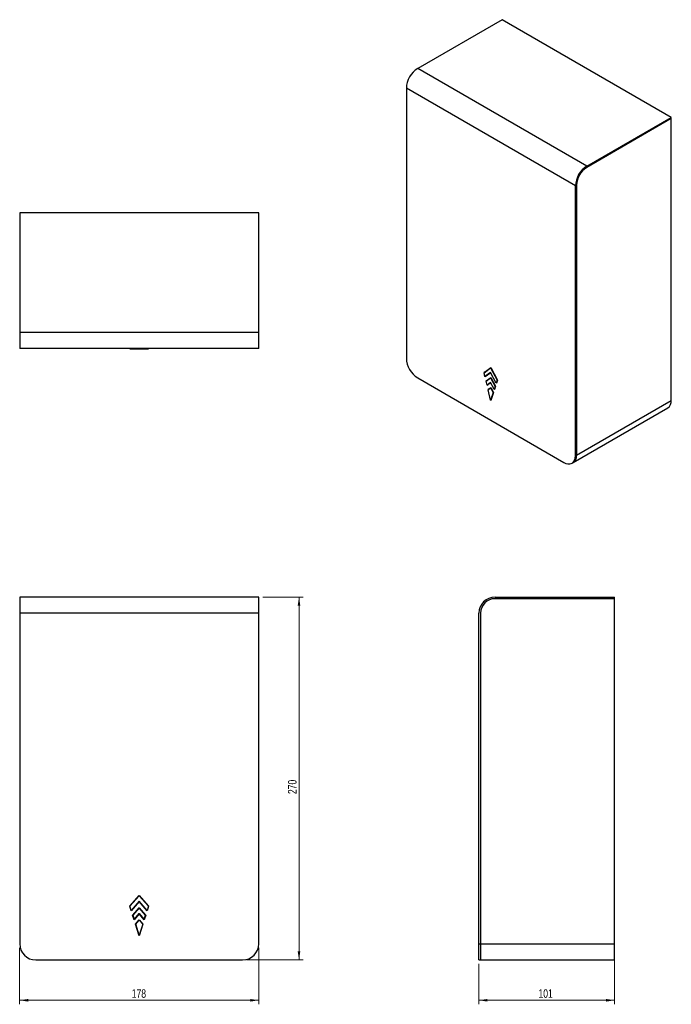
# Model space of a CAD drawing. Header units: millimetres. Extents: x 30 to 192, y 42 to 286.
import ezdxf

# ---------------------------------------------------------------- set-up
doc = ezdxf.new("R2010")
doc.units = ezdxf.units.MM
doc.styles.add('SLDTEXTSTYLE0', font='TXT', dxfattribs={"width": 0.75})
doc.dimstyles.new('SLDDIMSTYLE0', dxfattribs={"dimtxt": 2.116667, "dimasz": 2.116667, "dimexe": 0, "dimexo": 0.0625, "dimgap": 0.529167, "dimtad": 1, "dimlfac": 3, "dimrnd": 1e-09, "dimzin": 12, "dimdsep": 46, "dimtxsty": 'SLDTEXTSTYLE0', "dimsah": 1, "dimcen": 0.09, "dimadec": 0, "dimazin": 3, "dimtfac": 1, "dimtofl": 0, "dimtmove": 0, "dimatfit": 3, "dimfxl": 0, "dimfrac": 2, "dimtolj": 1, "dimtzin": 12, "dimarcsym": 0})

# ---------------------------------------------------------------- blocks, each defined once
blk = doc.blocks.new('_D')
at = {"color": 7, "linetype": 'Continuous', "lineweight": 0}
for p, q in [((30.26, 55.75), (30.26, 41.75)), ((89.6, 55.75), (89.6, 41.75)), ((89.6, 42.75), (30.26, 42.75))]:
    blk.add_line(p, q, dxfattribs=at)
at = {"color": 7, "linetype": 'Continuous', "lineweight": 18}
for points in [[(30.26, 42.75), (32.38, 42.42), (32.38, 43.07)], [(89.6, 42.75), (87.48, 43.07), (87.48, 42.42)]]:
    blk.add_solid(points, dxfattribs=at)
at = {"color": 7, "linetype": 'Continuous', "lineweight": 18, "insert": (58.09, 45.48), "char_height": 2.117, "attachment_point": 1, "style": 'SLDTEXTSTYLE0'}
blk.add_mtext('178', dxfattribs=at)
blk = doc.blocks.new('_D_1')
at = {"color": 7, "linetype": 'Continuous', "lineweight": 0}
for p, q in [((90.6, 142.75), (100.6, 142.75)), ((99.6, 142.75), (99.6, 52.75)), ((86.6, 52.75), (100.6, 52.75))]:
    blk.add_line(p, q, dxfattribs=at)
at = {"color": 7, "linetype": 'Continuous', "lineweight": 18}
for points in [[(99.6, 142.75), (99.27, 140.63), (99.92, 140.63)], [(99.6, 52.75), (99.92, 54.87), (99.27, 54.87)]]:
    blk.add_solid(points, dxfattribs=at)
at = {"color": 7, "linetype": 'Continuous', "lineweight": 18, "insert": (96.87, 93.9), "char_height": 2.117, "attachment_point": 1, "rotation": 90, "style": 'SLDTEXTSTYLE0'}
blk.add_mtext('270', dxfattribs=at)
blk = doc.blocks.new('_D_2')
at = {"color": 7, "linetype": 'Continuous', "lineweight": 0}
for p, q in [((177.93, 55.75), (177.93, 41.75)), ((144.26, 51.75), (144.26, 41.75)), ((177.93, 42.75), (144.26, 42.75))]:
    blk.add_line(p, q, dxfattribs=at)
at = {"color": 7, "linetype": 'Continuous', "lineweight": 18}
for points in [[(144.26, 42.75), (146.38, 42.42), (146.38, 43.07)], [(177.93, 42.75), (175.81, 43.07), (175.81, 42.42)]]:
    blk.add_solid(points, dxfattribs=at)
at = {"color": 7, "linetype": 'Continuous', "lineweight": 18, "insert": (159.04, 45.48), "char_height": 2.117, "attachment_point": 1, "style": 'SLDTEXTSTYLE0'}
blk.add_mtext('101', dxfattribs=at)

msp = doc.modelspace()

# ---------------------------------------------------------------- linework, layer by layer
at = {"color": 7, "linetype": 'Continuous', "lineweight": 25}
for p, q in [((150.0432, 285.9579), (129.0657, 273.8478)), ((191.9982, 261.7378), (150.0432, 285.9579)), ((171.0207, 249.6277), (129.0657, 273.8478)), ((168.1923, 244.7287), (126.2373, 268.9489)), ((126.2373, 268.9489), (126.2373, 201.9925)), ((171.0207, 249.6277), (191.9982, 261.7378)), ((191.9982, 261.4112), (171.0207, 249.3011)), ((191.9982, 261.4112), (191.9982, 261.7378)), ((191.9982, 191.5153), (191.9982, 261.4112)), ((168.1923, 177.7724), (168.1923, 244.7287)), ((168.4752, 244.892), (168.4752, 177.9357)), ((89.598, 238.0811), (30.2646, 238.0811)), ((30.2646, 238.0811), (30.2646, 208.4144)), ((89.598, 208.4144), (89.598, 238.0811)), ((89.598, 208.4144), (30.2646, 208.4144)), ((30.2646, 208.4144), (30.2646, 204.4144)), ((89.598, 204.4144), (89.598, 208.4144)), ((89.598, 204.4144), (30.2646, 204.4144)), ((57.6433, 204.4144), (57.6452, 204.3144)), ((57.6452, 204.3144), (59.9313, 204.3144)), ((59.9313, 204.3144), (59.9313, 204.4144)), ((59.9313, 204.3144), (62.2174, 204.3144)), ((62.2193, 204.4144), (62.2174, 204.3144)), ((145.5276, 198.3878), (147.1441, 199.588)), ((145.7571, 197.4225), (145.5276, 198.3878)), ((145.5649, 198.456), (147.2148, 199.6809)), ((145.81, 198.5975), (145.5649, 198.456)), ((145.5731, 198.4216), (145.5649, 198.456)), ((147.1441, 198.4523), (145.7571, 197.4225)), ((147.1683, 198.4064), (145.8155, 197.402)), ((147.1441, 199.588), (147.2348, 199.6431)), ((147.1441, 199.588), (148.7606, 196.5215)), ((148.5311, 195.8211), (147.1441, 198.4523)), ((147.2325, 199.6474), (147.1904, 199.6161)), ((147.2148, 199.6809), (148.8647, 196.551)), ((129.0657, 197.0935), (165.3639, 176.1391)), ((146.0808, 197.599), (145.7571, 197.4225)), ((145.8155, 197.402), (145.8044, 197.4483)), ((146.0287, 196.2799), (147.1441, 197.108)), ((146.2582, 195.3146), (146.0287, 196.2799)), ((146.066, 196.348), (147.2148, 197.201)), ((146.3111, 196.4895), (146.066, 196.348)), ((146.0742, 196.3136), (146.066, 196.348)), ((147.1441, 195.9723), (146.2582, 195.3146)), ((146.2582, 195.3146), (146.5819, 195.4911)), ((147.1683, 195.9264), (146.3166, 195.2941)), ((147.1441, 197.108), (147.2348, 197.1631)), ((147.1441, 197.108), (148.2595, 194.9921)), ((148.03, 194.2917), (147.1441, 195.9723)), ((147.2325, 197.1674), (147.1904, 197.1362)), ((147.2148, 197.201), (148.3636, 195.0217)), ((148.7606, 196.5215), (148.5311, 195.8211)), ((148.6454, 195.8816), (148.5311, 195.8211)), ((148.6142, 195.7863), (148.5817, 195.8479)), ((148.8647, 196.551), (148.6142, 195.7863)), ((148.853, 196.5732), (148.7606, 196.5215)), ((146.3166, 195.2941), (146.3055, 195.3404)), ((146.5298, 194.1719), (147.1441, 194.628)), ((147.1441, 191.588), (146.5298, 194.1719)), ((146.5671, 194.2401), (147.2148, 194.721)), ((146.8122, 194.3816), (146.5671, 194.2401)), ((146.5753, 194.2057), (146.5671, 194.2401)), ((147.1441, 194.628), (147.2348, 194.6831)), ((147.1441, 194.628), (147.7584, 193.4627)), ((147.7584, 193.4627), (147.1441, 191.588)), ((147.2325, 194.6874), (147.1904, 194.6562)), ((147.2148, 194.721), (147.8625, 193.4923)), ((147.8625, 193.4923), (147.2148, 191.5155)), ((147.8508, 193.5145), (147.7584, 193.4627)), ((148.2595, 194.9921), (148.03, 194.2917)), ((148.03, 194.2917), (148.1443, 194.3522)), ((148.1131, 194.257), (148.0806, 194.3185)), ((148.3636, 195.0217), (148.1131, 194.257)), ((148.2595, 194.9921), (148.3519, 195.0438)), ((147.2575, 191.6459), (147.1441, 191.588)), ((147.2148, 191.5155), (147.1918, 191.6123)), ((168.4752, 177.9357), (191.9982, 191.5153)), ((167.6466, 176.1043), (191.1697, 189.6839)), ((167.3637, 175.941), (167.6466, 176.1043)), ((168.1923, 177.7724), (168.4752, 177.9357)), ((89.598, 142.7489), (30.2646, 142.7489)), ((30.2646, 142.7489), (30.2646, 138.7489)), ((89.598, 138.7489), (89.598, 142.7489)), ((148.2586, 142.7489), (177.9253, 142.7489)), ((177.9253, 142.3489), (148.2586, 142.3489)), ((177.9253, 142.3489), (177.9253, 142.7489)), ((177.9253, 56.7489), (177.9253, 142.3489)), ((89.598, 138.7489), (30.2646, 138.7489)), ((30.2646, 138.7489), (30.2646, 56.7489)), ((89.598, 56.7489), (89.598, 138.7489)), ((144.2586, 56.7489), (144.2586, 138.7489)), ((144.6586, 138.7489), (144.6586, 56.7489)), ((57.598, 66.0823), (59.9313, 68.7489)), ((57.6354, 66.0745), (59.9313, 68.6983)), ((57.6452, 66.0724), (59.9313, 68.6851)), ((59.9313, 68.7489), (62.2646, 66.0823)), ((59.9313, 68.6851), (59.9313, 68.6983)), ((59.9313, 68.6983), (62.2272, 66.0745)), ((59.9313, 68.6851), (62.2174, 66.0724)), ((144.1586, 68.6851), (144.2586, 68.6877)), ((144.1586, 68.6851), (144.1586, 66.0724)), ((57.9523, 64.9686), (57.598, 66.0823)), ((57.9662, 65.0351), (57.6354, 66.0745)), ((57.6354, 66.0745), (57.6452, 66.0724)), ((57.9698, 65.0525), (57.6452, 66.0724)), ((59.9313, 67.2303), (57.9523, 64.9686)), ((59.9313, 67.281), (57.9662, 65.0351)), ((59.9313, 67.2942), (57.9698, 65.0525)), ((61.8928, 65.0525), (59.9313, 67.2942)), ((59.9313, 67.281), (59.9313, 67.2942)), ((61.8965, 65.0351), (59.9313, 67.281)), ((61.9103, 64.9686), (59.9313, 67.2303)), ((62.2174, 66.0724), (61.8928, 65.0525)), ((62.2272, 66.0745), (61.8965, 65.0351)), ((62.2646, 66.0823), (61.9103, 64.9686)), ((62.2272, 66.0745), (62.2174, 66.0724)), ((144.2586, 66.0728), (144.1586, 66.0724)), ((144.1586, 66.0724), (144.1586, 65.0525)), ((57.9662, 65.0351), (57.9698, 65.0525)), ((58.3066, 63.855), (59.9313, 65.7117)), ((58.661, 62.7414), (58.3066, 63.855)), ((59.9313, 65.6611), (58.3441, 63.8472)), ((58.3441, 63.8472), (58.6748, 62.8078)), ((58.3441, 63.8472), (58.3539, 63.8451)), ((58.3539, 63.8451), (59.9313, 65.6479)), ((58.6785, 62.8252), (58.3539, 63.8451)), ((59.9313, 64.1931), (58.661, 62.7414)), ((58.6748, 62.8078), (59.9313, 64.2438)), ((59.9313, 64.257), (58.6785, 62.8252)), ((59.9313, 65.7117), (61.556, 63.855)), ((59.9313, 65.6479), (59.9313, 65.6611)), ((61.5185, 63.8472), (59.9313, 65.6611)), ((59.9313, 65.6479), (61.5087, 63.8451)), ((61.1842, 62.8252), (59.9313, 64.257)), ((59.9313, 64.257), (59.9313, 64.2438)), ((59.9313, 64.2438), (61.1878, 62.8078)), ((61.2016, 62.7414), (59.9313, 64.1931)), ((61.5087, 63.8451), (61.1842, 62.8252)), ((61.1878, 62.8078), (61.5185, 63.8472)), ((61.556, 63.855), (61.2016, 62.7414)), ((61.5087, 63.8451), (61.5185, 63.8472)), ((61.8965, 65.0351), (61.8928, 65.0525)), ((144.1586, 65.0525), (144.1586, 63.8451)), ((144.2586, 65.049), (144.1586, 65.0525)), ((144.1586, 63.8451), (144.2586, 63.8455)), ((144.1586, 63.8451), (144.1586, 62.8252)), ((58.6785, 62.8252), (58.6748, 62.8078)), ((59.0153, 61.6277), (59.9313, 62.6746)), ((59.9313, 58.7489), (59.0153, 61.6277)), ((59.0528, 61.6199), (59.9313, 62.6239)), ((59.0528, 61.6199), (59.0626, 61.6179)), ((59.9313, 58.8589), (59.0528, 61.6199)), ((59.0626, 61.6179), (59.9313, 62.6107)), ((59.9313, 58.8876), (59.0626, 61.6179)), ((59.9313, 62.6746), (60.8473, 61.6277)), ((59.9313, 62.6107), (59.9313, 62.6239)), ((59.9313, 62.6239), (60.8098, 61.6199)), ((59.9313, 62.6107), (60.8, 61.6179)), ((60.8473, 61.6277), (59.9313, 58.7489)), ((60.8098, 61.6199), (59.9313, 58.8589)), ((60.8, 61.6179), (59.9313, 58.8876)), ((60.8098, 61.6199), (60.8, 61.6179)), ((61.1842, 62.8252), (61.1878, 62.8078)), ((144.1586, 62.8252), (144.2586, 62.8217)), ((144.1586, 62.6107), (144.2586, 62.6133)), ((144.1586, 62.6107), (144.1586, 61.6179)), ((144.2586, 61.6183), (144.1586, 61.6179)), ((144.1586, 61.6179), (144.1586, 58.8876)), ((59.9313, 58.8589), (59.9313, 58.8876)), ((144.2586, 58.8819), (144.1586, 58.8876)), ((144.2586, 56.7489), (144.6586, 56.7489)), ((144.2586, 52.7489), (144.2586, 56.7489)), ((144.6586, 56.7489), (177.9253, 56.7489)), ((144.6586, 56.7489), (144.6586, 52.7489)), ((177.9253, 52.7489), (177.9253, 56.7489)), ((34.2646, 52.7489), (85.598, 52.7489)), ((144.2586, 52.7489), (144.6586, 52.7489)), ((144.6586, 52.7489), (177.9253, 52.7489))]:
    msp.add_line(p, q, dxfattribs=at)
at = {"color": 7, "linetype": 'Continuous', "lineweight": 25, "flags": 128}
msp.add_lwpolyline([(165.3639, 176.1391), (165.855, 175.9051), (166.3313, 175.7776), (166.7781, 175.7602), (167.182, 175.8536), (167.5306, 176.055), (167.8134, 176.3581), (168.0217, 176.7538), (168.1493, 177.23), (168.1923, 177.7724)], dxfattribs=at)
at = {"color": 7, "linetype": 'Continuous', "lineweight": 25}
for centre, radius, start, end in [((132.3522, 268.6844), 6.1206, 122.476398, 177.523602), ((174.3072, 244.4643), 6.1206, 122.476304, 177.523696), ((174.0019, 244.6405), 5.5325, 122.605478, 177.394522), ((132.3522, 202.257), 6.1206, 182.476304, 237.523696), ((189.9983, 191.317), 2.0097, 305.649757, 5.662424), ((166.5295, 177.7129), 1.9584, 304.778924, 6.533256), ((166.4752, 177.7374), 2.0097, 305.649757, 5.662424), ((148.2586, 138.7489), 4, 90, 180), ((148.2586, 138.7489), 3.6, 90, 180), ((34.2646, 56.7489), 4, 180, 270), ((85.598, 56.7489), 4, 270, 0)]:
    msp.add_arc(centre, radius, start, end, dxfattribs=at)

# ---------------------------------------------------------------- dimensions: what is measured, and where the dimension line sits
at = {"color": 7, "linetype": 'Continuous', "lineweight": 18}
dim = msp.add_linear_dim(base=(99.598, 52.7489), p1=(89.598, 142.7489), p2=(85.598, 52.7489), angle=90, dimstyle='SLDDIMSTYLE0', dxfattribs=at)
dim.commit()
dim.dimension.update_dxf_attribs({"geometry": '_D_1', "text_midpoint": (99.598, 96.2467), "dimtype": 160})
for base, p1, p2, picture, middle in [((30.2646, 42.7485), (89.598, 56.7489), (30.2646, 56.7489), '_D', (60.4396, 42.7485)), ((144.2586, 42.7485), (177.9253, 56.7489), (144.2586, 52.7489), '_D_2', (161.3824, 42.7485))]:
    dim = msp.add_linear_dim(base=base, p1=p1, p2=p2, dimstyle='SLDDIMSTYLE0', dxfattribs=at)
    dim.commit()
    dim.dimension.update_dxf_attribs({"geometry": picture, "text_midpoint": middle, "dimtype": 160})

doc.saveas('drawing.dxf')
